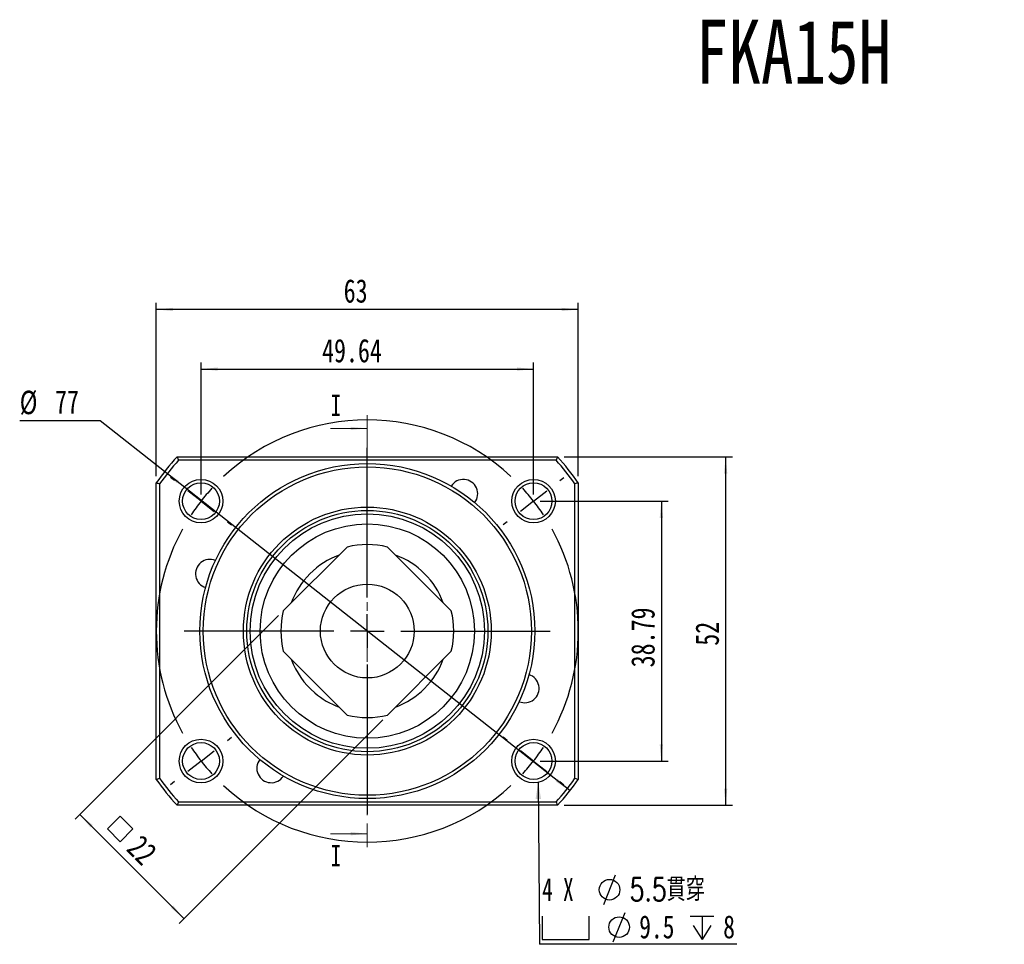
# Model space of a CAD drawing. Header units: millimetres. Extents: x 32 to 262, y 26 to 169.
# Tile 1 of 3: x 32 to 179, y 31 to 169. Entities that reach past the tile are written whole.
import ezdxf

# ---------------------------------------------------------------- set-up
doc = ezdxf.new("R2010")
doc.units = ezdxf.units.MM
doc.linetypes.add('CENTER', pattern=[10.16, 6.35, -1.27, 1.27, -1.27])
doc.layers.add('FORMAT', color=7, linetype='Continuous')
doc.styles.add('SLDTEXTSTYLE0', font='TXT', dxfattribs={"width": 0.75})
doc.styles.add('SLDTEXTSTYLE1', font='TXT', dxfattribs={"width": 0.666667})
doc.styles.add('SLDTEXTSTYLE2', font='TXT', dxfattribs={"width": 0.75, "bigfont": 'bigfont'})
doc.dimstyles.new('SLDDIMSTYLE0', dxfattribs={"dimtxt": 3.5, "dimasz": 2.5, "dimexe": 0, "dimexo": 0.0625, "dimgap": 0.875, "dimtad": 0, "dimtih": 1, "dimtoh": 1, "dimrnd": 1e-09, "dimzin": 12, "dimdsep": 46, "dimtxsty": 'SLDTEXTSTYLE0', "dimsah": 1, "dimcen": 0, "dimadec": 0, "dimazin": 3, "dimtfac": 1, "dimtmove": 0, "dimatfit": 3, "dimfxl": 0, "dimfrac": 2, "dimtolj": 1, "dimtzin": 12, "dimarcsym": 0})
doc.dimstyles.new('SLDDIMSTYLE1', dxfattribs={"dimtxt": 3.5, "dimasz": 2.5, "dimexe": 0, "dimexo": 0.0625, "dimgap": 0.875, "dimtad": 1, "dimrnd": 1e-09, "dimzin": 12, "dimdsep": 46, "dimtxsty": 'SLDTEXTSTYLE0', "dimsah": 1, "dimcen": 0.09, "dimadec": 0, "dimazin": 3, "dimtfac": 1, "dimtofl": 0, "dimtmove": 0, "dimatfit": 3, "dimfxl": 0, "dimfrac": 2, "dimtolj": 1, "dimtzin": 12, "dimarcsym": 0})
doc.dimstyles.new('SLDDIMSTYLE2', dxfattribs={"dimtxt": 0.18, "dimasz": 2.5, "dimexe": 0, "dimexo": 0.0625, "dimgap": 0, "dimtad": 0, "dimtih": 1, "dimtoh": 1, "dimdec": 0, "dimrnd": 1e-09, "dimzin": 0, "dimdsep": 46, "dimtxsty": 'Standard', "dimsah": 1, "dimcen": 0.09, "dimadec": 0, "dimazin": 0, "dimtfac": 2.5, "dimtdec": 0, "dimtofl": 0, "dimtmove": 0, "dimatfit": 3, "dimfxl": 0, "dimfrac": 2, "dimtolj": 1, "dimtzin": 0, "dimarcsym": 0})

# ---------------------------------------------------------------- blocks, each defined once
blk = doc.blocks.new('_D')
at = {"layer": 'FORMAT', "color": 7}
for p, q in [((44.21, 109.14), (32.17, 109.14)), ((53.81, 101.58), (44.21, 109.14)), ((114.32, 53.96), (53.81, 101.58))]:
    blk.add_line(p, q, dxfattribs=at)
for points in [[(53.81, 101.58), (55.62, 99.84), (55.93, 100.23)], [(114.32, 53.96), (112.51, 55.71), (112.2, 55.31)]]:
    blk.add_solid(points, dxfattribs=at)
at = {"layer": 'FORMAT', "color": 7, "char_height": 3.5, "attachment_point": 1, "style": 'SLDTEXTSTYLE0'}
for s, insert in [('%%c', (32.17, 113.65)), ('77', (37.45, 113.7))]:
    blk.add_mtext(s, dxfattribs=dict(at, insert=insert))
blk = doc.blocks.new('_D_1')
at = {"layer": 'FORMAT', "color": 7}
for p, q in [((59.24, 98.17), (59.24, 117.87)), ((108.89, 98.17), (108.89, 117.87)), ((59.24, 116.87), (108.89, 116.87))]:
    blk.add_line(p, q, dxfattribs=at)
for points in [[(59.24, 116.87), (61.74, 116.62), (61.74, 117.12)], [(108.89, 116.87), (106.39, 117.12), (106.39, 116.62)]]:
    blk.add_solid(points, dxfattribs=at)
at = {"layer": 'FORMAT', "color": 7, "insert": (77.31, 121.38), "char_height": 3.5, "attachment_point": 1, "style": 'SLDTEXTSTYLE0'}
blk.add_mtext('49.64', dxfattribs=at)
blk = doc.blocks.new('_D_2')
at = {"layer": 'FORMAT', "color": 7}
for p, q in [((109.89, 97.17), (128.96, 97.17)), ((127.96, 97.17), (127.96, 58.38)), ((109.89, 58.38), (128.96, 58.38))]:
    blk.add_line(p, q, dxfattribs=at)
for points in [[(127.96, 97.17), (127.71, 94.67), (128.21, 94.67)], [(127.96, 58.38), (128.21, 60.88), (127.71, 60.88)]]:
    blk.add_solid(points, dxfattribs=at)
at = {"layer": 'FORMAT', "color": 7, "insert": (123.45, 72.36), "char_height": 3.5, "attachment_point": 1, "rotation": 90, "style": 'SLDTEXTSTYLE0'}
blk.add_mtext('38.79', dxfattribs=at)
blk = doc.blocks.new('_D_3')
at = {"layer": 'FORMAT', "color": 7}
for p, q in [((113.46, 103.77), (138.56, 103.77)), ((137.56, 103.77), (137.56, 51.77)), ((113.46, 51.77), (138.56, 51.77))]:
    blk.add_line(p, q, dxfattribs=at)
for points in [[(137.56, 103.77), (137.31, 101.27), (137.81, 101.27)], [(137.56, 51.77), (137.81, 54.27), (137.31, 54.27)]]:
    blk.add_solid(points, dxfattribs=at)
at = {"layer": 'FORMAT', "color": 7, "insert": (133.05, 75.59), "char_height": 3.5, "attachment_point": 1, "rotation": 90, "style": 'SLDTEXTSTYLE0'}
blk.add_mtext('52', dxfattribs=at)
blk = doc.blocks.new('_D_4')
at = {"layer": 'FORMAT', "color": 7}
for p, q in [((52.56, 100.91), (52.56, 126.77)), ((115.56, 100.91), (115.56, 126.77)), ((115.56, 125.77), (52.56, 125.77))]:
    blk.add_line(p, q, dxfattribs=at)
for points in [[(52.56, 125.77), (55.06, 125.52), (55.06, 126.02)], [(115.56, 125.77), (113.06, 126.02), (113.06, 125.52)]]:
    blk.add_solid(points, dxfattribs=at)
at = {"layer": 'FORMAT', "color": 7, "insert": (80.54, 130.29), "char_height": 3.5, "attachment_point": 1, "style": 'SLDTEXTSTYLE0'}
blk.add_mtext('63', dxfattribs=at)
blk = doc.blocks.new('SW_SYMBOL_MOD_BOX')
at = {"layer": 'FORMAT', "color": 0}
for p, q in [((200, 200), (200, 800)), ((200, 800), (800, 800)), ((800, 800), (800, 200)), ((200, 200), (800, 200))]:
    blk.add_line(p, q, dxfattribs=at)
blk = doc.blocks.new('_D_5')
at = {"layer": 'FORMAT', "color": 7}
for p, q in [((70.81, 80.08), (40.44, 49.71)), ((86.37, 64.52), (56, 34.15)), ((41.15, 50.41), (56.7, 34.86))]:
    blk.add_line(p, q, dxfattribs=at)
for points in [[(41.15, 50.41), (42.74, 48.47), (43.09, 48.82)], [(56.7, 34.86), (55.11, 36.8), (54.76, 36.45)]]:
    blk.add_solid(points, dxfattribs=at)
at = {"layer": 'FORMAT', "color": 7, "xscale": 0.004470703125, "yscale": 0.004470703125, "zscale": 0.004470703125, "rotation": 315.0000000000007}
blk.add_blockref('SW_SYMBOL_MOD_BOX', (44, 48.24), dxfattribs=at)
at = {"layer": 'FORMAT', "color": 7, "insert": (50.42, 47.59), "char_height": 3.5, "attachment_point": 1, "rotation": 315, "style": 'SLDTEXTSTYLE0'}
blk.add_mtext('22', dxfattribs=at)
blk = doc.blocks.new('SW_SYMBOL_HOLE_DIAM')
at = {"layer": 'FORMAT', "color": 0}
blk.add_line((300, 0), (700, 1000), dxfattribs=at)
blk.add_circle((500, 500), 350, dxfattribs=at)
blk = doc.blocks.new('SW_SYMBOL_HOLE_SPOT')
at = {"layer": 'FORMAT', "color": 0}
for p, q in [((0, 875), (0, 75)), ((1600, 75), (1600, 875)), ((0, 75), (1600, 75))]:
    blk.add_line(p, q, dxfattribs=at)
blk = doc.blocks.new('SW_SYMBOL_HOLE_DEPTH')
at = {"layer": 'FORMAT', "color": 0}
for p, q in [((0, 875), (800, 875)), ((400, 875), (400, 75)), ((100, 555), (400, 75)), ((700, 555), (400, 75))]:
    blk.add_line(p, q, dxfattribs=at)
blk = doc.blocks.new('SW_NOTE_0')
at = {"layer": 'FORMAT', "color": 0}
blk.add_line((29.43, 0), (0, 0), dxfattribs=at)
at = {"layer": 'FORMAT', "color": 0, "xscale": 0.0043935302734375, "yscale": 0.0043935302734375, "zscale": 0.0043935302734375}
for name, p in [('SW_SYMBOL_HOLE_DIAM', (8.24, 5.95)), ('SW_SYMBOL_HOLE_DIAM', (9.67, 0.37)), ('SW_SYMBOL_HOLE_SPOT', (0.38, 0.37)), ('SW_SYMBOL_HOLE_DEPTH', (22.48, 0.37))]:
    blk.add_blockref(name, p, dxfattribs=at)
at = {"layer": 'FORMAT', "color": 0, "attachment_point": 1}
for s, insert, char_height, style in [('4 X', (0.38, 9.91), 3.44, 'SLDTEXTSTYLE1'), ('5.5\\M+18AD1\\M+190FA', (13.44, 9.91), 3.4396, 'SLDTEXTSTYLE2'), ('9.5', (14.86, 4.33), 3.44, 'SLDTEXTSTYLE0'), ('8', (27.4, 4.33), 3.44, 'SLDTEXTSTYLE0')]:
    blk.add_mtext(s, dxfattribs=dict(at, insert=insert, char_height=char_height, style=style))
blk = doc.blocks.new('SW_CENTERMARKSYMBOL_0')
at = {"layer": 'FORMAT', "color": 0}
for p, q in [((-24.82, -14.39), (-24.82, 7.93)), ((-53.58, 3.08), (-54.18, 3.54)), ((3.94, 3.08), (4.53, 3.54)), ((-49.64, 0), (-51.61, 1.54)), ((0, 0), (1.97, 1.54)), ((-49.64, 0), (-47.67, -1.54)), ((0, 0), (-1.97, -1.54)), ((-45.7, -3.08), (-45.11, -3.54)), ((-3.94, -3.08), (-4.53, -3.54)), ((-24.82, -19.39), (-24.82, -16.89)), ((-29.82, -19.39), (-52.14, -19.39)), ((-24.82, -19.39), (-27.32, -19.39)), ((-24.82, -19.39), (-24.82, -21.89)), ((-24.82, -19.39), (-22.32, -19.39)), ((-19.82, -19.39), (2.5, -19.39)), ((-24.82, -24.39), (-24.82, -46.72)), ((-45.7, -35.71), (-45.11, -35.25)), ((-3.94, -35.71), (-4.53, -35.25)), ((-49.64, -38.79), (-47.67, -37.25)), ((0, -38.79), (-1.97, -37.25)), ((-49.64, -38.79), (-51.61, -40.33)), ((0, -38.79), (1.97, -40.33)), ((-53.58, -41.86), (-54.18, -42.33)), ((3.94, -41.86), (4.53, -42.33))]:
    blk.add_line(p, q, dxfattribs=at)
for start, end in [(47.0946, 132.9054), (137.4527, 142), (38, 42.5473), (142, 146.5473), (33.4527, 38), (151.0946, 208.9054), (331.0946, 28.9054), (213.4527, 218), (322, 326.5473), (218, 222.5473), (317.4527, 322), (227.0946, 312.9054)]:
    blk.add_arc((-24.82, -19.39), 31.5, start, end, dxfattribs=at)

msp = doc.modelspace()

# ---------------------------------------------------------------- linework, layer by layer
at = {"color": 7, "linetype": 'CENTER', "lineweight": 18}
msp.add_line((84.0631, 110.0135), (84.0631, 45.5335), dxfattribs=at)
at = {"color": 7, "linetype": 'Continuous', "lineweight": 18}
for p, q in [((78.5631, 108.0135), (84.0631, 108.0135)), ((78.5631, 47.5335), (84.0631, 47.5335))]:
    msp.add_line(p, q, dxfattribs=at)
at = {"color": 7, "linetype": 'Continuous', "lineweight": 25}
for p, q in [((55.6686, 103.7735), (112.4576, 103.7735)), ((112.2367, 103.2735), (55.8895, 103.2735)), ((52.5631, 55.6375), (52.5631, 99.9094)), ((53.0631, 99.7507), (53.0631, 55.7962)), ((115.0631, 55.7962), (115.0631, 99.7507)), ((115.5631, 99.9094), (115.5631, 55.6375)), ((81.0499, 90.3167), (71.5199, 80.7867)), ((96.6063, 80.7867), (87.0764, 90.3167)), ((71.5199, 74.7602), (81.0499, 65.2302)), ((87.0764, 65.2302), (96.6063, 74.7602)), ((112.4576, 51.7735), (55.6686, 51.7735)), ((55.8895, 52.2735), (112.2367, 52.2735))]:
    msp.add_line(p, q, dxfattribs=at)
for centre, radius in [((84.0631, 77.7735), 25), ((84.0631, 77.7735), 24.5), ((59.2408, 97.1668), 3.25), ((108.8854, 97.1668), 3.25), ((59.2408, 97.1668), 2.75), ((108.8854, 97.1668), 2.75), ((84.0631, 77.7735), 18.5), ((84.0631, 77.7735), 18), ((84.0631, 77.7735), 17.5), ((84.0631, 77.7735), 16), ((84.0631, 77.7735), 6.9999), ((59.2408, 58.3801), 3.25), ((59.2408, 58.3801), 2.75), ((108.8854, 58.3801), 3.25), ((108.8854, 58.3801), 2.75)]:
    msp.add_circle(centre, radius, dxfattribs=at)
for centre, radius, start, end in [((84.0631, 77.7735), 38.5, 137.520632, 144.903199), ((84.0631, 77.7735), 38, 137.851641, 144.665498), ((84.0631, 77.7735), 38, 35.334502, 42.148359), ((84.0631, 77.7735), 38.5, 35.096801, 42.479368), ((98.4025, 98.2523), 2.15, 322.535522, 147.464478), ((84.0631, 77.7735), 12.9001, 76.491867, 103.508133), ((60.5708, 86.324), 2.15, 67.535522, 252.464478), ((84.0631, 77.7735), 12.1, 110.381159, 159.618841), ((84.0631, 77.7735), 12.1, 20.381159, 69.618841), ((84.0631, 77.7735), 12.9001, 166.491867, 193.508133), ((84.0631, 77.7735), 12.9001, 346.491867, 13.508133), ((84.0631, 77.7735), 12.1, 200.381159, 229.594303), ((84.0631, 77.7735), 12.1, 290.381159, 339.618841), ((107.5554, 69.223), 2.15, 247.535522, 72.464478), ((84.0631, 77.7735), 12.1, 229.594303, 249.618841), ((84.0631, 77.7735), 12.9001, 256.491867, 283.508133), ((69.7237, 57.2947), 2.15, 142.535522, 327.464478), ((84.0631, 77.7735), 38.5, 215.096801, 222.479368), ((84.0631, 77.7735), 38, 215.334502, 222.148359), ((84.0631, 77.7735), 38, 317.851641, 324.665498), ((84.0631, 77.7735), 38.5, 317.520632, 324.903199)]:
    msp.add_arc(centre, radius, start, end, dxfattribs=at)
for points in [[(55.6686, 103.7735), (55.742, 103.6068), (55.8156, 103.4401), (55.8895, 103.2735)], [(112.4576, 103.7735), (112.3842, 103.6068), (112.3106, 103.4401), (112.2367, 103.2735)], [(52.5631, 99.9094), (52.7298, 99.8567), (52.8965, 99.8038), (53.0631, 99.7507)], [(115.5631, 99.9094), (115.3964, 99.8567), (115.2297, 99.8038), (115.0631, 99.7507)], [(52.5631, 55.6375), (52.7298, 55.6903), (52.8965, 55.7431), (53.0631, 55.7962)], [(115.0631, 55.7962), (115.2297, 55.7431), (115.3964, 55.6903), (115.5631, 55.6375)], [(55.8895, 52.2735), (55.8156, 52.1069), (55.742, 51.9402), (55.6686, 51.7735)], [(112.2367, 52.2735), (112.3106, 52.1069), (112.3842, 51.9402), (112.4576, 51.7735)]]:
    msp.add_open_spline(points, degree=3, dxfattribs=at)
at = {"color": 7, "linetype": 'Continuous', "lineweight": 18}
for points in [[(84.0631, 108.0135), (81.5631, 108.2635), (81.5631, 107.7635)], [(84.0631, 47.5335), (81.5631, 47.7835), (81.5631, 47.2835)]]:
    msp.add_solid(points, dxfattribs=at)

# ---------------------------------------------------------------- block references
at = {"layer": 'FORMAT', "color": 7}
for name, p in [('SW_CENTERMARKSYMBOL_0', (108.8854, 97.1668)), ('SW_NOTE_0', (109.7941, 31.0273))]:
    msp.add_blockref(name, p, dxfattribs=at)

# ---------------------------------------------------------------- texts
at = {"color": 7, "linetype": 'Continuous', "char_height": 3.175, "attachment_point": 1, "style": 'SLDTEXTSTYLE0'}
for insert in [(78.5631, 113.055), (78.5631, 45.8546)]:
    msp.add_mtext('I', dxfattribs=dict(at, insert=insert))
at = {"layer": 'FORMAT', "color": 7, "insert": (133.1064, 169.0134), "char_height": 9.525, "attachment_point": 1, "style": 'SLDTEXTSTYLE0'}
msp.add_mtext('FKA15H', dxfattribs=at)

# ---------------------------------------------------------------- dimensions: what is measured, and where the dimension line sits
at = {"layer": 'FORMAT', "color": 7}
for base, p1, p2, picture, middle in [((52.5631, 125.7735), (115.5631, 99.9094), (52.5631, 99.9094), '_D_4', (83.1269, 125.7735)), ((108.8854, 116.866), (59.2408, 97.1668), (108.8854, 97.1668), '_D_1', (83.1269, 116.866))]:
    dim = msp.add_linear_dim(base=base, p1=p1, p2=p2, dimstyle='SLDDIMSTYLE1', dxfattribs=at)
    dim.commit()
    dim.dimension.update_dxf_attribs({"geometry": picture, "text_midpoint": middle, "dimtype": 160})
dim = msp.add_diameter_dim_2p(p1=(53.8092, 101.5842), p2=(114.317, 53.9628), dimstyle='SLDDIMSTYLE0', dxfattribs=at)
dim.commit()
dim.dimension.update_dxf_attribs({"geometry": '_D', "text_midpoint": (37.3973, 111.9438), "dimtype": 163})
for base, p1, p2, picture, middle in [((137.5631, 51.7735), (112.4576, 103.7735), (112.4576, 51.7735), '_D_3', (137.5631, 78.1763)), ((127.9629, 58.3801), (108.8854, 97.1668), (108.8854, 58.3801), '_D_2', (127.9629, 78.1763))]:
    dim = msp.add_linear_dim(base=base, p1=p1, p2=p2, angle=90, dimstyle='SLDDIMSTYLE1', dxfattribs=at)
    dim.commit()
    dim.dimension.update_dxf_attribs({"geometry": picture, "text_midpoint": middle, "dimtype": 160})
dim = msp.add_linear_dim(base=(56.7025, 34.8564), p1=(71.5199, 80.7867), p2=(87.0764, 65.2302), angle=315, text='{\\fGDT;o}<>', dimstyle='SLDDIMSTYLE1', dxfattribs=at)
dim.commit()
dim.dimension.update_dxf_attribs({"geometry": '_D_5', "text_midpoint": (47.2558, 44.3031), "dimtype": 160})

# ---------------------------------------------------------------- leaders
msp.add_leader([(109.5721, 55.2035), (109.7941, 31.0273)], dimstyle='SLDDIMSTYLE2', dxfattribs=at)

doc.saveas('drawing.dxf')
